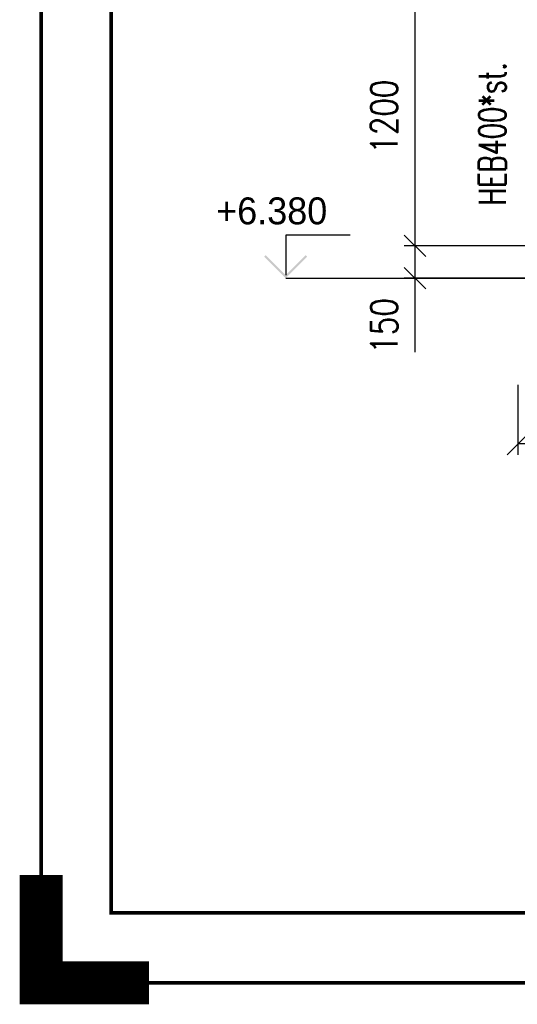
# Paper-space layout 'Layout1' of a CAD drawing. Extents: x -2 to 1083, y -36 to 422.
# Tile 1 of 93: x -2 to 44, y -2 to 89. Entities that reach past the tile are written whole.
import ezdxf
from ezdxf.enums import TextEntityAlignment as Align

# ---------------------------------------------------------------- set-up
doc = ezdxf.new("R2010")
doc.units = 0
doc.layers.get('0').update_dxf_attribs({"linetype": 'CONTINUOUS'})
doc.layers.get('DEFPOINTS').update_dxf_attribs({"color": 132, "linetype": 'CONTINUOUS'})
doc.layers.add('AS_INS_ON', color=7, linetype='CONTINUOUS')
doc.layers.add('RAMECEK_HP', color=251, linetype='CONTINUOUS')
doc.layers.add('SS_KOTY', color=3, linetype='CONTINUOUS', lineweight=25)
doc.layers.add('SS_STAV.OK-POPIS_PROFILU', color=9, linetype='CONTINUOUS', lineweight=13)
doc.styles.add('ROMANS', font='romans.shx', dxfattribs={"width": 0.8})
doc.styles.add('romans.shx', font='romans.shx', dxfattribs={"height": 5})
doc.dimstyles.new('A-1_(2.5)_50AS', dxfattribs={"dimtxt": 2.5, "dimasz": 2, "dimexe": 1, "dimexo": 2, "dimgap": 0, "dimtad": 0, "dimdec": 1, "dimlfac": 50, "dimrnd": 1, "dimtxsty": 'ROMANS', "dimblk1": 'OBLIQUE', "dimblk2": 'OBLIQUE', "dimsah": 1, "dimcen": 2, "dimclrd": 256, "dimclre": 256, "dimclrt": 256, "dimadec": 1, "dimazin": 2, "dimtfac": 0.714286, "dimtdec": 1, "dimtmove": 0, "dimatfit": 3, "dimldrblk": 'OPEN', "dimfxl": 1, "dimtvp": 1.142857, "dimtfill": 1, "dimtolj": 1, "dimlwd": -1, "dimlwe": -1, "dimarcsym": 0})

# ---------------------------------------------------------------- blocks, each defined once
blk = doc.blocks.new('*U6')
at = {"layer": 'RAMECEK_HP', "lineweight": 35, "const_width": 0.35}
for points in [[(0, 420), (0, 0), (891, 0), (891, 420)], [(6.5, 413.5), (6.5, 6.5), (884.5, 6.5), (884.5, 413.5)]]:
    blk.add_lwpolyline(points, close=True, dxfattribs=at)
at = {"layer": 'RAMECEK_HP', "lineweight": 40, "const_width": 4}
blk.add_lwpolyline([(0, 10), (0, 0), (10, 0)], dxfattribs=at)
at = {"layer": 'DEFPOINTS', "style": 'ROMANS', "width": 0.8}
blk.add_attdef('TISK', text='', height=10, dxfattribs=at).set_placement((891, -33), align=Align.RIGHT)
blk = doc.blocks.new('_Oblique')
at = {"color": 0, "linetype": 'ByBlock', "lineweight": -2}
blk.add_line((-0.5, -0.5), (0.5, 0.5), dxfattribs=at)
blk = doc.blocks.new('*D74')
at = {"layer": 'DEFPOINTS', "color": 0, "transparency": 16777216}
for p in [(44.275, 57.518, -164411.6), (52.275, 57.518, -164399.6), (44.275, 50.026)]:
    blk.add_point(p, dxfattribs=at)
at = {"layer": 'SS_KOTY', "transparency": 16777216}
for p, q in [((44.275, 55.518), (44.275, 49.026)), ((52.275, 55.518), (52.275, 49.026)), ((52.275, 50.026), (44.275, 50.026))]:
    blk.add_line(p, q, dxfattribs=at)
at = {"layer": 'SS_KOTY', "transparency": 16777216, "xscale": 2, "yscale": 2, "zscale": 2, "rotation": 180}
blk.add_blockref('_Oblique', (44.275, 50.026), dxfattribs=at)
at = {"layer": 'SS_KOTY', "transparency": 16777216, "xscale": 2, "yscale": 2, "zscale": 2}
blk.add_blockref('_Oblique', (52.275, 50.026), dxfattribs=at)
at = {"layer": 'SS_KOTY', "transparency": 16777216, "insert": (48.275, 52.883), "char_height": 2.5, "attachment_point": 5, "style": 'ROMANS', "bg_fill": 3, "box_fill_scale": 1.1, "bg_fill_color": 256, "bg_fill_true_color": 13158600, "bg_fill_transparency": 0}
blk.add_mtext('\\A1;400', dxfattribs=at)
blk = doc.blocks.new('_OPEN')
at = {"color": 0, "linetype": 'ByBlock'}
for p, q in [((-1, 0.167), (0, 0)), ((0, 0), (-1, -0.167)), ((0, 0), (-1, 0))]:
    blk.add_line(p, q, dxfattribs=at)
blk = doc.blocks.new('*D83')
at = {"layer": 'DEFPOINTS', "color": 0, "transparency": 16777216}
for p in [(52.075, 92.42, -164411.6), (34.703, 68.42), (52.075, 68.42, -164411.6)]:
    blk.add_point(p, dxfattribs=at)
at = {"layer": 'SS_KOTY', "transparency": 16777216}
for p, q in [((50.075, 92.42), (33.703, 92.42)), ((34.703, 92.42), (34.703, 68.42)), ((50.075, 68.42), (33.703, 68.42))]:
    blk.add_line(p, q, dxfattribs=at)
at = {"layer": 'SS_KOTY', "transparency": 16777216, "xscale": 2, "yscale": 2, "zscale": 2}
for p, rotation in [((34.703, 92.42), 90), ((34.703, 68.42), 270)]:
    blk.add_blockref('_Oblique', p, dxfattribs=dict(at, rotation=rotation))
at = {"layer": 'SS_KOTY', "transparency": 16777216, "insert": (31.846, 80.42), "char_height": 2.5, "attachment_point": 5, "rotation": 90, "style": 'ROMANS', "bg_fill": 3, "box_fill_scale": 1.1, "bg_fill_color": 256, "bg_fill_true_color": 13158600, "bg_fill_transparency": 0}
blk.add_mtext('\\A1;1200', dxfattribs=at)
blk = doc.blocks.new('*D84')
at = {"layer": 'DEFPOINTS', "color": 0, "transparency": 16777216}
for p in [(52.075, 68.42, -164411.6), (34.703, 65.42), (48.275, 65.42, -164414.6)]:
    blk.add_point(p, dxfattribs=at)
at = {"layer": 'SS_KOTY', "transparency": 16777216}
for p, q in [((50.075, 68.42), (33.703, 68.42)), ((34.703, 68.42), (34.703, 65.42)), ((46.275, 65.42), (33.703, 65.42)), ((34.703, 65.42), (34.703, 58.563))]:
    blk.add_line(p, q, dxfattribs=at)
at = {"layer": 'SS_KOTY', "transparency": 16777216, "xscale": 2, "yscale": 2, "zscale": 2}
for p, rotation in [((34.703, 68.42), 90), ((34.703, 65.42), 270)]:
    blk.add_blockref('_Oblique', p, dxfattribs=dict(at, rotation=rotation))
at = {"layer": 'SS_KOTY', "transparency": 16777216, "insert": (31.846, 60.992), "char_height": 2.5, "attachment_point": 5, "rotation": 90, "style": 'ROMANS', "bg_fill": 3, "box_fill_scale": 1.1, "bg_fill_color": 256, "bg_fill_true_color": 13158600, "bg_fill_transparency": 0}
blk.add_mtext('\\A1;150', dxfattribs=at)

psp = doc.layouts.get("Layout1")

# ---------------------------------------------------------------- hatches: boundary and pattern name
at = {"layer": 'AS_INS_ON'}
psp.add_hatch(color=3, dxfattribs=at).paths.add_polyline_path([(20.8443, 67.5618), (20.7028, 67.4204), (22.7028, 65.4204), (24.7028, 67.4204), (24.5614, 67.5618), (22.7028, 65.7032)])

# ---------------------------------------------------------------- linework, layer by layer
at = {"layer": 'AS_INS_ON', "color": 3}
for p, q in [((28.7028, 69.4204, -164414.6), (22.7028, 69.4204, -164414.6)), ((22.7028, 69.4204, -164414.6), (22.7028, 65.7032, -164414.6))]:
    psp.add_line(p, q, dxfattribs=at)

# ---------------------------------------------------------------- block references
at = {"layer": 'RAMECEK_HP'}
psp.add_blockref('*U6', (0, 0), dxfattribs=at)

# ---------------------------------------------------------------- texts
at = {"layer": 'AS_INS_ON', "color": 3}
psp.add_text('+6.380', height=2.5, dxfattribs=at).set_placement((16.2442, 70.4204))

# ---------------------------------------------------------------- next in the draw order: dimensions: what is measured, and where the dimension line sits
at = {"layer": 'SS_KOTY'}
dim = psp.add_linear_dim(base=(34.7028, 68.4204), p1=(52.0753, 92.4204, -164411.6), p2=(52.0753, 68.4204, -164411.6), angle=90, dimstyle='A-1_(2.5)_50AS', override={"dimtmove": 1}, dxfattribs=at)
dim.commit()
dim.dimension.update_dxf_attribs({"geometry": '*D83', "text_midpoint": (31.8457, 80.4204)})
dim = psp.add_linear_dim(base=(44.2753, 50.0259), p1=(52.2753, 57.5184, -164399.6), p2=(44.2753, 57.5184, -164411.6), dimstyle='A-1_(2.5)_50AS', override={"dimtmove": 1}, dxfattribs=at)
dim.commit()
dim.dimension.update_dxf_attribs({"geometry": '*D74', "text_midpoint": (48.2753, 52.8831)})

# ---------------------------------------------------------------- next in the draw order: texts
at = {"layer": 'SS_STAV.OK-POPIS_PROFILU', "color": 9, "style": 'romans.shx', "width": 0.7}
psp.add_text('HEB400*st.', height=2.5, rotation=90, dxfattribs=at).set_placement((43.1359, 72.1799))

# ---------------------------------------------------------------- next in the draw order: dimensions: what is measured, and where the dimension line sits
at = {"layer": 'SS_KOTY'}
dim = psp.add_linear_dim(base=(34.7028, 65.4204), p1=(52.0753, 68.4204, -164411.6), p2=(48.2753, 65.4204, -164414.6), angle=90, dimstyle='A-1_(2.5)_50AS', override={"dimtmove": 0}, dxfattribs=at)
dim.commit()
dim.dimension.update_dxf_attribs({"geometry": '*D84', "text_midpoint": (31.8457, 60.9918)})

# ---------------------------------------------------------------- next in the draw order: linework, layer by layer
at = {"layer": 'AS_INS_ON', "color": 3}
psp.add_line((22.7028, 65.4204), (48.275, 65.4204), dxfattribs=at)

doc.saveas('drawing.dxf')
